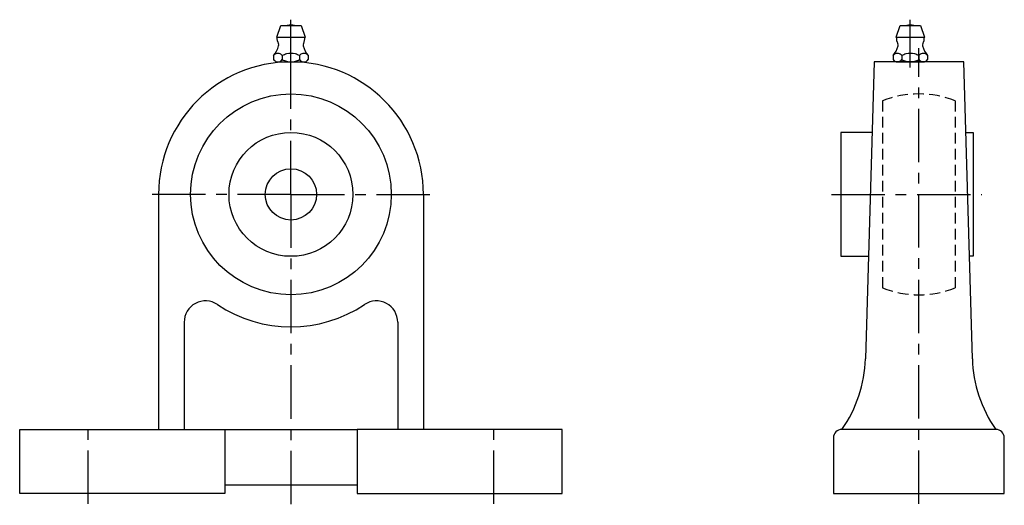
# Model space of a CAD drawing. Extents: x 0 to 230, y -3 to 111.
import ezdxf

# ---------------------------------------------------------------- set-up
doc = ezdxf.new("R2010")
doc.units = 0
doc.header["$LTSCALE"] = 10
doc.linetypes.add('CENTER', pattern=[2, 1.25, -0.25, 0.25, -0.25])
doc.linetypes.add('HIDDEN', pattern=[0.375, 0.25, -0.125])
doc.layers.get('0').update_dxf_attribs({"linetype": 'CONTINUOUS'})
doc.layers.add('HIDDEN', color=3, linetype='HIDDEN')

msp = doc.modelspace()

# ---------------------------------------------------------------- linework, layer by layer
for p, q in [((63.5, 99.6923), (63.5, 110.879827)), ((208.5, 99.6923), (208.5, 110.879827)), ((200, 101), (197.979651, 31.5)), ((221, 101), (200, 101)), ((223.020349, 31.5), (221, 101)), ((192.2, 84.5), (192.2, 55.5)), ((199.520349, 84.5), (192.2, 84.5)), ((221.479651, 84.5), (223.2, 84.5)), ((223.2, 84.5), (223.2, 55.5)), ((32.5, 70), (32.5, 15)), ((94.5, 70), (94.5, 15)), ((192.2, 55.5), (198.677326, 55.5)), ((223.2, 55.5), (222.322675, 55.5)), ((38.5, 40.066741), (38.5, 15)), ((88.5, 40.066741), (88.5, 15)), ((0, 15), (48, 15)), ((0, 0), (0, 15)), ((48, 15), (48, 0)), ((48, 15), (79, 15)), ((79, 15), (79, 0)), ((127, 15), (79, 15)), ((127, 0), (127, 15)), ((228.5, 15), (192.5, 15)), ((190.5, 13), (190.5, 0)), ((230.5, 0), (230.5, 13)), ((48, 0), (0, 0)), ((48, 2), (79, 2)), ((79, 0), (127, 0)), ((190.5, 0), (230.5, 0))]:
    msp.add_line(p, q)
at = {"linetype": 'CONTINUOUS'}
for p, q in [((60.2001, 106.8003), (61.1001, 109.5003)), ((61.1001, 109.5003), (65.8999, 109.5003)), ((65.8999, 109.5003), (66.7999, 106.8003)), ((205.2001, 106.8003), (206.1001, 109.5003)), ((206.1001, 109.5003), (210.8999, 109.5003)), ((210.8999, 109.5003), (211.7999, 106.8003)), ((60.2001, 106.8003), (66.7999, 106.8003)), ((205.2001, 106.8003), (211.7999, 106.8003)), ((59.45, 102.4722), (59.45, 101.5282)), ((61.475, 102.4722), (61.475, 101.5282)), ((65.525, 102.4722), (65.525, 101.5282)), ((67.55, 102.4722), (67.55, 101.5282)), ((204.45, 102.4722), (204.45, 101.5282)), ((206.475, 102.4722), (206.475, 101.5282)), ((210.525, 102.4722), (210.525, 101.5282)), ((212.55, 102.4722), (212.55, 101.5282)), ((60.2001, 101.0004), (66.7999, 101.0004)), ((63.5, 101.0004), (63.5, 101.0004)), ((205.2001, 101.0004), (211.7999, 101.0004)), ((208.5, 101.0004), (208.5, 101.0004))]:
    msp.add_line(p, q, dxfattribs=at)
at = {"linetype": 'CENTER'}
for p, q in [((63.5, 70), (63.5, 104.82747)), ((210.5, -2.463895), (210.5, 104.22109)), ((63.5, 70), (28.67253, 70)), ((63.5, 70), (98.32747, 70)), ((63.5, 70), (63.5, -2.772147)), ((190.062151, 70), (225.26231, 70)), ((16, -2.463895), (16, 17.426526)), ((111, -2.463895), (111, 17.426526))]:
    msp.add_line(p, q, dxfattribs=at)
for radius in [23.5, 14.5, 6]:
    msp.add_circle((63.5, 70), radius)
at = {"linetype": 'CONTINUOUS'}
for centre, radius, start, end in [((63.5, 106.4147), 3.2002, 74.6212, 105.3788), ((208.5, 106.4147), 3.2002, 74.6212, 105.3788), ((63.5, 106.8003), 3.2999, 180, 207.0507), ((63.5, 106.8003), 3.3, 332.9493, 0), ((208.5, 106.8003), 3.2999, 180, 207.0507), ((208.5, 106.8003), 3.3, 332.9493, 0), ((54.8312, 106.3017), 5.9999, 320.3375, 344.7683), ((59.8487, 104.9355), 0.7999, 344.7674, 27.0696), ((67.1513, 104.9355), 0.8, 152.9304, 195.2326), ((72.1688, 106.3017), 6, 195.2317, 219.6625), ((199.8312, 106.3017), 5.9999, 320.3375, 344.7683), ((204.8487, 104.9355), 0.7999, 344.7674, 27.0696), ((212.1513, 104.9355), 0.8, 152.9304, 195.2326), ((217.1688, 106.3017), 6, 195.2317, 219.6625), ((60.602, 101.5434), 1.4814, 106.5909, 141.1281), ((60.602, 102.457), 1.4811, 218.8826, 253.4091), ((60.4625, 101.9021), 1.0983, 75.0414, 104.9586), ((60.323, 101.5434), 1.4814, 38.8719, 73.4091), ((60.323, 102.457), 1.4814, 286.5909, 321.1283), ((64.0121, 97.6451), 5.4451, 106.5809, 117.7257), ((64.0121, 106.3554), 5.4446, 242.2744, 253.4191), ((63.5, 98.9622), 4.0382, 75.0501, 104.9499), ((62.9879, 97.6451), 5.4448, 62.2701, 73.4191), ((62.9879, 106.3554), 5.4451, 286.5809, 297.7299), ((66.677, 101.5434), 1.4814, 106.5909, 141.1281), ((66.677, 102.457), 1.4811, 218.8826, 253.4091), ((66.5375, 101.9021), 1.0983, 75.0414, 104.9586), ((66.398, 101.5434), 1.4814, 38.8719, 73.4091), ((66.398, 102.457), 1.4814, 286.5909, 321.1283), ((205.602, 101.5434), 1.4814, 106.5909, 141.1281), ((205.602, 102.457), 1.4811, 218.8826, 253.4091), ((205.4625, 101.9021), 1.0983, 75.0414, 104.9586), ((205.323, 101.5434), 1.4814, 38.8719, 73.4091), ((205.323, 102.457), 1.4814, 286.5909, 321.1283), ((209.0121, 97.6451), 5.4451, 106.5809, 117.7257), ((209.0121, 106.3554), 5.4446, 242.2744, 253.4191), ((208.5, 98.9622), 4.0382, 75.0501, 104.9499), ((207.9879, 97.6451), 5.4448, 62.2701, 73.4191), ((207.9879, 106.3554), 5.4451, 286.5809, 297.7299), ((211.677, 101.5434), 1.4814, 106.5909, 141.1281), ((211.677, 102.457), 1.4811, 218.8826, 253.4091), ((211.5375, 101.9021), 1.0983, 75.0414, 104.9586), ((211.398, 101.5434), 1.4814, 38.8719, 73.4091), ((211.398, 102.457), 1.4814, 286.5909, 321.1283), ((60.4625, 102.0984), 1.0983, 255.0414, 284.9586), ((63.5, 105.0382), 4.0382, 255.0501, 284.9499), ((66.5375, 102.0984), 1.0983, 255.0414, 284.9586), ((205.4625, 102.0984), 1.0983, 255.0414, 284.9586), ((208.5, 105.0382), 4.0382, 255.0501, 284.9499), ((211.5375, 102.0984), 1.0983, 255.0414, 284.9586)]:
    msp.add_arc(centre, radius, start, end, dxfattribs=at)
for centre, radius, start, end in [((63.5, 70), 31, 0, 180), ((43.5, 40.066741), 5, 56.251011, 180), ((63.5, 70), 31, 236.251011, 303.748989), ((83.5, 40.066741), 5, 0, 123.748989), ((167.751993, 32.378711), 30.240427, 324.922445, 358.334894), ((253.248007, 32.378711), 30.240427, 181.665106, 215.077555), ((192.5, 13), 2, 90, 180), ((228.5, 13), 2, 0, 90)]:
    msp.add_arc(centre, radius, start, end)
at = {"layer": 'HIDDEN'}
for p, q in [((202, 91.908902), (202, 48.091098)), ((219, 91.908902), (219, 48.091098))]:
    msp.add_line(p, q, dxfattribs=at)
for start, end in [(68.79523364, 111.20476636), (248.79523364, 291.20476636)]:
    msp.add_arc((210.5, 70), 23.5, start, end, dxfattribs=at)

doc.saveas('drawing.dxf')
